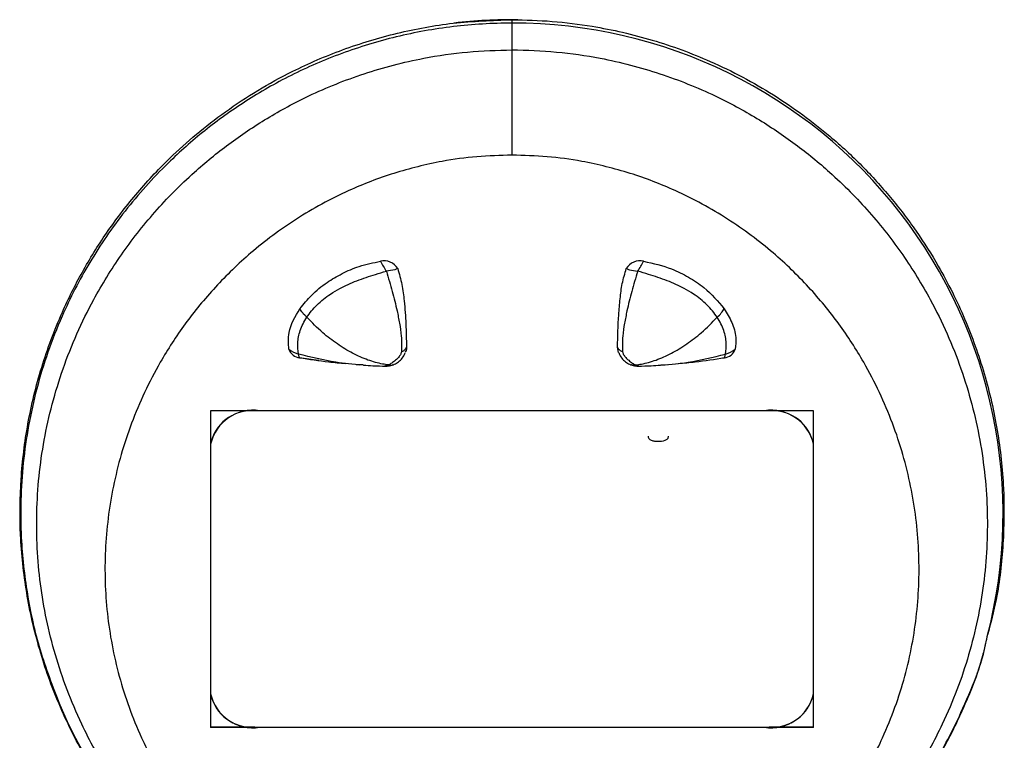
# Model space of a CAD drawing. Header units: millimetres. Extents: x 102 to 476, y 9 to 282.
# Tile 5 of 8: x 102 to 142, y 59 to 88. Entities that reach past the tile are written whole.
import ezdxf

# ---------------------------------------------------------------- set-up
doc = ezdxf.new("R2010")
doc.units = ezdxf.units.MM

msp = doc.modelspace()

# ---------------------------------------------------------------- linework, layer by layer
at = {"color": 7, "linetype": 'Continuous', "lineweight": 25}
for p, q in [((122.116, 86.769), (122.116, 87.856)), ((126.45, 74.467), (126.407, 74.685)), ((130.749, 74.258), (130.668, 74.247)), ((115.776, 73.987), (115.915, 73.974)), ((117.104, 73.965), (116.933, 73.918)), ((127.129, 73.965), (127.3, 73.918)), ((128.318, 73.974), (128.457, 73.987)), ((134.371, 72.108), (109.861, 72.108)), ((109.861, 72.108), (109.861, 59.236)), ((132.371, 72.108), (111.861, 72.108)), ((134.371, 59.236), (134.371, 72.108)), ((109.861, 70.744), (109.861, 60.606)), ((134.371, 60.606), (134.371, 70.744)), ((111.657, 59.25), (109.861, 59.25)), ((111.861, 59.242), (132.371, 59.242)), ((134.371, 59.25), (132.576, 59.25)), ((134.371, 59.236), (109.861, 59.236))]:
    msp.add_line(p, q, dxfattribs=at)
for centre, radius, start, end in [((122.116, 67.995), 20, 89.3379, 96.7581), ((122.156, 67.937), 19.92, 345.4586, 90.1128), ((116.917, 77.556), 0.643, 30.5078, 103.3786), ((120.475, 80.092), 4.17, 207.2734, 213.7684), ((127.316, 77.556), 0.643, 76.6214, 149.4922), ((123.758, 80.092), 4.17, 326.2316, 332.7266), ((113.535, 74.779), 0.523, 199.8215, 264.4088), ((113.716, 75.489), 1.114, 232.8127, 255.8125), ((130.698, 74.779), 0.523, 275.5912, 340.1785), ((130.517, 75.489), 1.114, 284.1875, 307.1873), ((111.594, 70.352), 1.776, 81.3411, 167.2468), ((111.53, 70.404), 1.705, 88.2526, 168.0179), ((132.639, 70.352), 1.776, 12.7532, 98.6589), ((132.703, 70.404), 1.705, 11.9821, 91.7474), ((111.532, 60.95), 1.706, 191.5752, 274.6436), ((111.594, 60.998), 1.776, 192.7532, 278.6589), ((132.639, 60.998), 1.776, 261.3411, 347.2468), ((132.7, 60.95), 1.706, 265.3564, 348.4248), ((122.116, 67.979), 19.981, 203.0461, 270.0024)]:
    msp.add_arc(centre, radius, start, end, dxfattribs=at)
for points, knots in [([(122.116, 47.995), (121.567, 48.008), (120.46, 48.035), (118.521, 48.285), (116.325, 48.795), (114.298, 49.551), (112.685, 50.338), (111.004, 51.317), (109.371, 52.525), (107.838, 53.955), (106.672, 55.249), (105.642, 56.612), (104.608, 58.255), (103.655, 60.181), (102.862, 62.416), (102.34, 64.717), (102.095, 67.034), (102.118, 69.327), (102.399, 71.601), (102.95, 73.872), (103.717, 75.93), (104.623, 77.748), (105.613, 79.347), (106.791, 80.897), (108.032, 82.231), (109.269, 83.347), (110.461, 84.272), (111.765, 85.132), (113.336, 85.998), (115.217, 86.814), (117.411, 87.477), (119.734, 87.912), (121.315, 87.967), (122.116, 87.995)], [0, 0, 0, 0, 0.021606, 0.043506, 0.077327, 0.112101, 0.133202, 0.154308, 0.197615, 0.225745, 0.253881, 0.282722, 0.311567, 0.353685, 0.395811, 0.439303, 0.482798, 0.524568, 0.566338, 0.609298, 0.652252, 0.684247, 0.716237, 0.749059, 0.781872, 0.804839, 0.827803, 0.851362, 0.874916, 0.906078, 0.937867, 0.968522, 1, 1, 1, 1]), ([(122.116, 87.856), (122.116, 87.856), (121.319, 87.856), (119.721, 87.758), (117.384, 87.338), (115.166, 86.657), (113.116, 85.766), (111.259, 84.701), (109.597, 83.504), (107.926, 82.024), (106.331, 80.237), (104.899, 78.141), (103.662, 75.731), (102.718, 73.008), (102.173, 69.993), (102.097, 67.199), (102.374, 64.661), (102.874, 62.382), (103.444, 60.898), (103.729, 60.157)], [0, 0, 0, 0, 0.000001, 0.048489, 0.096995, 0.145993, 0.195025, 0.24306, 0.291275, 0.339381, 0.406104, 0.473074, 0.539893, 0.627011, 0.71443, 0.8016, 0.867583, 0.933815, 1, 1, 1, 1]), ([(122.116, 87.995), (122.66, 87.982), (123.756, 87.956), (125.683, 87.709), (127.87, 87.206), (129.895, 86.456), (131.508, 85.673), (133.192, 84.698), (134.829, 83.492), (136.365, 82.066), (137.533, 80.775), (138.567, 79.412), (139.606, 77.77), (140.563, 75.844), (141.361, 73.607), (141.887, 71.305), (142.138, 68.986), (142.11, 66.692), (141.896, 64.7), (141.575, 63.48), (141.449, 63.001)], [0, 0, 0, 0, 0.036079, 0.072642, 0.129547, 0.188052, 0.22364, 0.259235, 0.332272, 0.379704, 0.427145, 0.475774, 0.524408, 0.595495, 0.666595, 0.740008, 0.813427, 0.883934, 0.95444, 1, 1, 1, 1]), ([(122.116, 48.406), (122.116, 48.406), (121.365, 48.406), (119.859, 48.495), (117.661, 48.876), (115.57, 49.492), (113.635, 50.298), (111.871, 51.266), (110.281, 52.36), (108.667, 53.72), (107.113, 55.374), (105.701, 57.324), (104.453, 59.593), (103.475, 62.181), (102.875, 65.065), (102.724, 67.991), (103.024, 70.922), (103.789, 73.824), (104.896, 76.336), (106.196, 78.452), (107.554, 80.192), (109.036, 81.694), (110.583, 82.96), (112.136, 84.005), (113.958, 84.99), (116.081, 85.845), (118.271, 86.417), (120.303, 86.718), (121.512, 86.752), (122.116, 86.769)], [0, 0, 0, 0, 0.000001, 0.030927, 0.061862, 0.09263, 0.123414, 0.153374, 0.183442, 0.213439, 0.255122, 0.296967, 0.338711, 0.394465, 0.45043, 0.506231, 0.56312, 0.620181, 0.677024, 0.715365, 0.753783, 0.792078, 0.821285, 0.850555, 0.879725, 0.915023, 0.95029, 0.975147, 1, 1, 1, 1]), ([(122.116, 86.769), (122.116, 86.769), (122.72, 86.769), (123.93, 86.71), (125.961, 86.42), (128.151, 85.844), (130.275, 84.99), (132.097, 84.005), (133.65, 82.96), (135.197, 81.694), (136.678, 80.192), (138.037, 78.452), (139.337, 76.336), (140.444, 73.824), (141.208, 70.922), (141.509, 67.991), (141.358, 65.065), (140.758, 62.181), (139.78, 59.593), (138.531, 57.324), (137.12, 55.374), (135.565, 53.72), (133.951, 52.36), (132.362, 51.266), (130.597, 50.298), (128.663, 49.492), (126.572, 48.876), (124.374, 48.495), (122.868, 48.406), (122.116, 48.406), (122.116, 48.406)], [0, 0, 0, 0, 0.000001, 0.024854, 0.04971, 0.084977, 0.120275, 0.149445, 0.178715, 0.207922, 0.246217, 0.284635, 0.322976, 0.379819, 0.43688, 0.493769, 0.54957, 0.605535, 0.661289, 0.703033, 0.744878, 0.786561, 0.816558, 0.846626, 0.876586, 0.90737, 0.938138, 0.969073, 0.999999, 1, 1, 1, 1]), ([(122.116, 82.491), (121.639, 82.479), (120.684, 82.453), (119.059, 82.225), (117.291, 81.785), (115.274, 81.01), (113.302, 79.926), (111.509, 78.583), (110.02, 77.141), (108.799, 75.648), (107.61, 73.81), (106.578, 71.606), (105.843, 69.043), (105.522, 66.451), (105.601, 63.863), (106.081, 61.308), (106.901, 59.022), (107.959, 57.023), (109.163, 55.307), (110.496, 53.853), (111.883, 52.657), (113.249, 51.697), (114.77, 50.847), (116.444, 50.136), (118.25, 49.597), (120.157, 49.248), (121.463, 49.202), (122.116, 49.18)], [0, 0, 0, 0, 0.0220642, 0.0441323, 0.0763864, 0.1086752, 0.1507702, 0.1929252, 0.2314384, 0.2700753, 0.3086398, 0.3674616, 0.4265056, 0.4853848, 0.5434577, 0.6016887, 0.6597179, 0.7026084, 0.7455914, 0.7884145, 0.818586, 0.8488242, 0.8789485, 0.9093199, 0.9396697, 0.9698409, 1, 1, 1, 1]), ([(122.116, 49.18), (122.769, 49.202), (124.075, 49.248), (125.983, 49.597), (127.789, 50.136), (129.462, 50.847), (130.983, 51.697), (132.35, 52.657), (133.737, 53.853), (135.07, 55.307), (136.274, 57.023), (137.332, 59.022), (138.152, 61.308), (138.632, 63.863), (138.711, 66.451), (138.39, 69.043), (137.655, 71.606), (136.622, 73.81), (135.434, 75.648), (134.212, 77.141), (132.724, 78.583), (130.93, 79.926), (128.958, 81.01), (126.941, 81.785), (125.174, 82.225), (123.549, 82.453), (122.594, 82.479), (122.116, 82.491)], [0, 0, 0, 0, 0.030159, 0.06033, 0.09068, 0.121051, 0.151176, 0.181414, 0.211586, 0.254409, 0.297392, 0.340282, 0.398311, 0.456542, 0.514615, 0.573494, 0.632538, 0.69136, 0.729925, 0.768562, 0.807075, 0.84923, 0.891325, 0.923614, 0.955868, 0.977936, 1, 1, 1, 1]), ([(113.496, 76.25), (113.647, 76.44), (113.951, 76.825), (114.544, 77.301), (115.199, 77.689), (115.918, 78.005), (116.475, 78.12), (116.768, 78.181)], [0, 0, 0, 0, 0.212266, 0.430655, 0.610541, 0.795039, 1, 1, 1, 1]), ([(127.465, 78.181), (127.855, 78.092), (128.517, 77.943), (129.312, 77.538), (130.089, 77.023), (130.486, 76.55), (130.736, 76.25)], [0, 0, 0, 0, 0.2747734, 0.4657018, 0.6620502, 1, 1, 1, 1]), ([(113.775, 75.903), (113.775, 75.903), (113.889, 76.078), (114.17, 76.415), (114.645, 76.798), (115.19, 77.125), (115.798, 77.398), (116.45, 77.618), (116.861, 77.733), (117.008, 77.774)], [0, 0, 0, 0, 0.000014, 0.197812, 0.395608, 0.510485, 0.701793, 0.893186, 1, 1, 1, 1]), ([(117.47, 77.882), (117.43, 77.865), (117.291, 77.81), (117.125, 77.789), (117.008, 77.774)], [0, 0, 0, 0, 0.293025, 1, 1, 1, 1]), ([(117.008, 77.774), (117.09, 77.498), (117.258, 76.938), (117.429, 76.251), (117.545, 75.653), (117.634, 75.122), (117.625, 74.714), (117.62, 74.493)], [0, 0, 0, 0, 0.237143, 0.481198, 0.642926, 0.80739, 1, 1, 1, 1]), ([(117.47, 77.882), (117.533, 77.666), (117.658, 77.232), (117.745, 76.477), (117.809, 75.628), (117.82, 74.999), (117.825, 74.685)], [0, 0, 0, 0, 0.205439, 0.412778, 0.706221, 1, 1, 1, 1]), ([(126.407, 74.685), (126.416, 75.124), (126.43, 75.782), (126.506, 76.644), (126.584, 77.274), (126.703, 77.679), (126.762, 77.882)], [0, 0, 0, 0, 0.409922, 0.614845, 0.806941, 1, 1, 1, 1]), ([(127.225, 77.774), (127.142, 77.498), (126.975, 76.938), (126.803, 76.251), (126.687, 75.653), (126.599, 75.122), (126.608, 74.714), (126.613, 74.493)], [0, 0, 0, 0, 0.237143, 0.481198, 0.642926, 0.80739, 1, 1, 1, 1]), ([(126.762, 77.882), (126.803, 77.865), (126.942, 77.81), (127.108, 77.789), (127.225, 77.774)], [0, 0, 0, 0, 0.293025, 1, 1, 1, 1]), ([(130.458, 75.903), (130.458, 75.903), (130.344, 76.078), (130.063, 76.415), (129.588, 76.798), (129.042, 77.125), (128.435, 77.398), (127.783, 77.618), (127.372, 77.733), (127.225, 77.774)], [0, 0, 0, 0, 0.000014, 0.197812, 0.395608, 0.510485, 0.701793, 0.893186, 1, 1, 1, 1]), ([(113.043, 74.601), (113.027, 74.829), (112.988, 75.399), (113.306, 75.931), (113.496, 76.25)], [0, 0, 0, 0, 0.399611, 1, 1, 1, 1]), ([(113.775, 75.903), (113.716, 75.961), (113.606, 76.069), (113.531, 76.193), (113.496, 76.25)], [0, 0, 0, 0, 0.535621, 1, 1, 1, 1]), ([(130.458, 75.903), (130.517, 75.961), (130.627, 76.069), (130.702, 76.193), (130.736, 76.25)], [0, 0, 0, 0, 0.535621, 1, 1, 1, 1]), ([(130.736, 76.25), (130.849, 76.067), (131.078, 75.694), (131.243, 75.131), (131.206, 74.763), (131.19, 74.601)], [0, 0, 0, 0, 0.351162, 0.713644, 1, 1, 1, 1]), ([(113.443, 74.409), (113.422, 74.556), (113.38, 74.856), (113.489, 75.378), (113.66, 75.728), (113.775, 75.903), (113.775, 75.903)], [0, 0, 0, 0, 0.317804, 0.646816, 0.999976, 1, 1, 1, 1]), ([(117.104, 73.965), (117.021, 73.976), (116.75, 74.012), (116.26, 74.151), (115.638, 74.426), (115.017, 74.803), (114.38, 75.288), (113.986, 75.688), (113.775, 75.903)], [0, 0, 0, 0, 0.077356, 0.254869, 0.435093, 0.615318, 0.792831, 1, 1, 1, 1]), ([(127.129, 73.965), (127.212, 73.976), (127.483, 74.012), (127.972, 74.151), (128.594, 74.426), (129.216, 74.803), (129.853, 75.288), (130.246, 75.688), (130.458, 75.903)], [0, 0, 0, 0, 0.077356, 0.254869, 0.435093, 0.615318, 0.792831, 1, 1, 1, 1]), ([(130.79, 74.409), (130.811, 74.556), (130.853, 74.856), (130.744, 75.378), (130.572, 75.728), (130.458, 75.903), (130.458, 75.903)], [0, 0, 0, 0, 0.317804, 0.646816, 0.999976, 1, 1, 1, 1]), ([(117.62, 74.493), (117.617, 74.48), (117.612, 74.452), (117.585, 74.389), (117.513, 74.28), (117.384, 74.158), (117.225, 74.034), (117.144, 73.988), (117.104, 73.965)], [0, 0, 0, 0, 0.061074, 0.123575, 0.258845, 0.532321, 0.768847, 1, 1, 1, 1]), ([(117.287, 73.975), (117.346, 74.001), (117.472, 74.058), (117.628, 74.203), (117.732, 74.344), (117.767, 74.439), (117.776, 74.463)], [0, 0, 0, 0, 0.272736, 0.573302, 0.893617, 1, 1, 1, 1]), ([(117.62, 74.493), (117.657, 74.513), (117.732, 74.552), (117.793, 74.625), (117.819, 74.673), (117.825, 74.685)], [0, 0, 0, 0, 0.426021, 0.860524, 1, 1, 1, 1]), ([(117.825, 74.685), (117.825, 74.642), (117.825, 74.566), (117.785, 74.496), (117.768, 74.466)], [0, 0, 0, 0, 0.569267, 1, 1, 1, 1]), ([(126.613, 74.493), (126.576, 74.513), (126.501, 74.552), (126.439, 74.625), (126.414, 74.673), (126.407, 74.685)], [0, 0, 0, 0, 0.426021, 0.860524, 1, 1, 1, 1]), ([(126.455, 74.469), (126.465, 74.442), (126.501, 74.344), (126.606, 74.202), (126.762, 74.057), (126.886, 74.001), (126.946, 73.975)], [0, 0, 0, 0, 0.118961, 0.433937, 0.730269, 1, 1, 1, 1]), ([(126.613, 74.493), (126.616, 74.48), (126.621, 74.452), (126.648, 74.389), (126.72, 74.28), (126.849, 74.158), (127.008, 74.034), (127.089, 73.988), (127.129, 73.965)], [0, 0, 0, 0, 0.061074, 0.123575, 0.258845, 0.532321, 0.768847, 1, 1, 1, 1]), ([(113.484, 74.258), (113.478, 74.264), (113.459, 74.286), (113.45, 74.358), (113.443, 74.409)], [0, 0, 0, 0, 0.2855511, 1, 1, 1, 1]), ([(116.075, 73.963), (116.058, 73.964), (115.857, 73.975), (115.484, 74.01), (114.615, 74.109), (113.945, 74.281), (113.443, 74.409)], [0, 0, 0, 0, 0.018493, 0.225198, 0.420542, 1, 1, 1, 1]), ([(113.483, 74.259), (113.877, 74.198), (114.499, 74.103), (115.13, 74.047), (115.362, 74.027)], [0, 0, 0, 0, 0.633408, 1, 1, 1, 1]), ([(114.269, 74.149), (114.261, 74.15), (113.995, 74.17), (113.736, 74.215), (113.484, 74.258)], [0, 0, 0, 0, 0.030777, 1, 1, 1, 1]), ([(128.158, 73.963), (128.174, 73.964), (128.376, 73.975), (128.749, 74.01), (129.617, 74.109), (130.288, 74.281), (130.79, 74.409)], [0, 0, 0, 0, 0.018493, 0.225198, 0.420542, 1, 1, 1, 1]), ([(128.871, 74.027), (129.102, 74.047), (129.734, 74.103), (130.356, 74.198), (130.75, 74.259)], [0, 0, 0, 0, 0.366592, 1, 1, 1, 1]), ([(130.749, 74.258), (130.754, 74.264), (130.774, 74.286), (130.783, 74.358), (130.79, 74.409)], [0, 0, 0, 0, 0.2855512, 1, 1, 1, 1]), ([(116.075, 73.962), (116.203, 73.952), (116.5, 73.929), (116.812, 73.921), (116.989, 73.916)], [0, 0, 0, 0, 0.430848, 1, 1, 1, 1]), ([(116.909, 73.917), (116.97, 73.918), (117.098, 73.919), (117.222, 73.955), (117.287, 73.975)], [0, 0, 0, 0, 0.476237, 1, 1, 1, 1]), ([(117.104, 73.965), (117.158, 73.956), (117.225, 73.945), (117.273, 73.974), (117.281, 73.979)], [0, 0, 0, 0, 0.817325, 1, 1, 1, 1]), ([(126.946, 73.975), (127.011, 73.955), (127.134, 73.919), (127.263, 73.918), (127.324, 73.917)], [0, 0, 0, 0, 0.523763, 1, 1, 1, 1]), ([(127.129, 73.965), (127.075, 73.956), (127.008, 73.945), (126.96, 73.974), (126.951, 73.979)], [0, 0, 0, 0, 0.817816, 1, 1, 1, 1]), ([(127.244, 73.916), (127.421, 73.921), (127.733, 73.929), (128.03, 73.952), (128.158, 73.962)], [0, 0, 0, 0, 0.569152, 1, 1, 1, 1]), ([(127.648, 71.078), (127.65, 71.044), (127.656, 70.976), (127.774, 70.906), (127.909, 70.869), (128.103, 70.861), (128.298, 70.88), (128.442, 70.953), (128.47, 71.018), (128.474, 71.051), (128.476, 71.067)], [0, 0, 0, 0, 0.125034, 0.249827, 0.375005, 0.500694, 0.749857, 0.874695, 0.937086, 1, 1, 1, 1]), ([(122.116, 47.998), (122.116, 47.998), (122.906, 47.998), (124.489, 48.095), (126.806, 48.508), (129.009, 49.18), (131.05, 50.061), (132.901, 51.116), (134.561, 52.303), (136.236, 53.774), (137.836, 55.554), (139.286, 57.644), (140.505, 60.055), (141.234, 61.83), (141.428, 62.884), (141.437, 62.936)], [0, 0, 0, 0, 0.000002, 0.076417, 0.152859, 0.230254, 0.307699, 0.383642, 0.459868, 0.535922, 0.641836, 0.748146, 0.854214, 0.992885, 1, 1, 1, 1]), ([(141.37, 62.674), (141.329, 62.499), (141.112, 61.559), (140.515, 60.084), (139.624, 58.263), (138.633, 56.664), (137.458, 55.113), (136.219, 53.777), (134.984, 52.66), (133.794, 51.734), (132.491, 50.872), (130.92, 50.003), (129.036, 49.183), (126.836, 48.517), (124.506, 48.079), (122.92, 48.023), (122.116, 47.995)], [0, 0, 0, 0, 0.0245613, 0.1317832, 0.2115946, 0.291397, 0.3732714, 0.4551267, 0.5123868, 0.5696386, 0.628376, 0.6871007, 0.7650262, 0.844531, 0.921233, 1, 1, 1, 1])]:
    msp.add_open_spline(points, degree=3, knots=knots, dxfattribs=at)
for points in [[(122.116, 87.856), (122.116, 87.877), (122.116, 87.919), (122.116, 87.961), (122.116, 87.99), (122.116, 87.993), (122.116, 87.995)], [(122.116, 82.491), (122.116, 82.636), (122.116, 82.925), (122.116, 83.454), (122.116, 84.026), (122.116, 84.624), (122.116, 85.224), (122.116, 85.797), (122.116, 86.33), (122.116, 86.623), (122.116, 86.769)]]:
    msp.add_open_spline(points, degree=3, dxfattribs=at)

doc.saveas('drawing.dxf')
